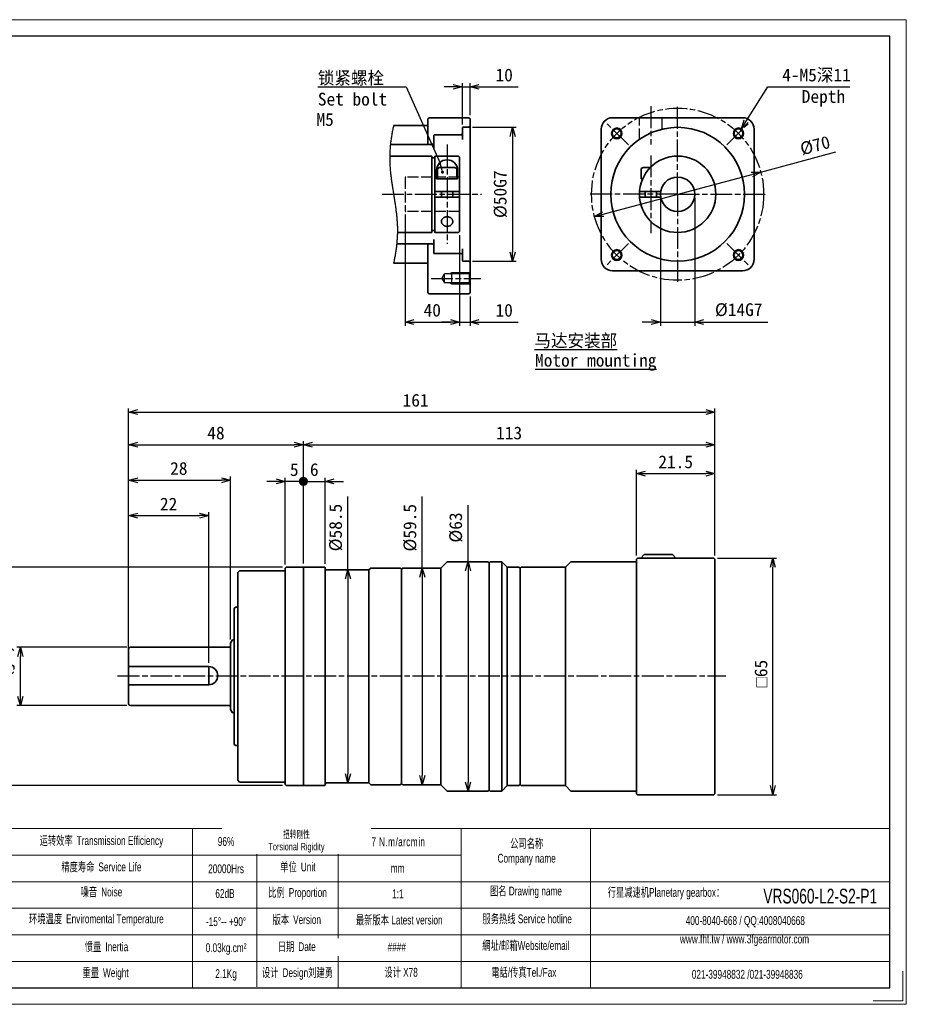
# Model space of a CAD drawing. Header units: millimetres. Extents: x 108 to 491, y 74 to 344.
# Tile 2 of 2: x 247 to 491, y 74 to 344. Entities that reach past the tile are written whole.
import ezdxf
from ezdxf.enums import TextEntityAlignment as Align

# ---------------------------------------------------------------- set-up
doc = ezdxf.new("R2010")
doc.units = ezdxf.units.MM
doc.linetypes.add('AM_ISO02W050x2', pattern=[3.75, 3, -0.75])
doc.linetypes.add('AM_ISO08W050x2', pattern=[9, 6, -0.75, 1.5, -0.75])
for name, color, linetype, lineweight in [('AM_0', 7, 'Continuous', 50), ('AM_1', 131, 'Continuous', 35), ('AM_5', 3, 'Continuous', 25), ('AM_7', 4, 'AM_ISO08W050x2', 25), ('SLD-0', 7, 'Continuous', 18), ('SYMBOL_VR', 7, 'Continuous', 25), ('图框_外框线', 7, 'Continuous', 18)]:
    doc.layers.add(name, color=color, linetype=linetype, lineweight=lineweight)
doc.styles.add('标准', font='arial.ttf', dxfattribs={"width": 0.667})
doc.dimstyles.new('AM_JIS$0', dxfattribs={"dimtxt": 3.5, "dimasz": 2.5, "dimexe": 1, "dimexo": 1, "dimgap": 1.5, "dimtad": 3, "dimdec": 3, "dimdsep": 46, "dimtxsty": 'Standard', "dimblk": 'OPEN30', "dimcen": 0, "dimclrd": 256, "dimclre": 256, "dimclrt": 2, "dimadec": 3, "dimazin": 2, "dimtp": 0.1, "dimtm": 0.1, "dimtfac": 0.71, "dimtdec": 3, "dimtmove": 0, "dimatfit": 3, "dimldrblk": 'OPEN30', "dimfxl": 1, "dimlwd": -1, "dimlwe": -1, "dimarcsym": 1})

# ---------------------------------------------------------------- blocks, each defined once
blk = doc.blocks.new('_Open30')
at = {"color": 0, "linetype": 'ByBlock', "lineweight": -2}
for p, q in [((-1, 0.27), (0, 0)), ((0, 0), (-1, -0.27)), ((0, 0), (-1, 0))]:
    blk.add_line(p, q, dxfattribs=at)
blk = doc.blocks.new('A3-123_アダプタタイプ_ブッシュ無し')
at = {"layer": 'SYMBOL_VR'}
h = blk.add_hatch(color=3, dxfattribs=at)
edge = h.paths.add_edge_path(flags=0)
edge.add_arc((-114.71, -34.03), 0.446, 0, 360)
at = {"layer": 'SYMBOL_VR', "color": 3}
for p, q in [((-148.93, -10.63), (-124.67, -10.63)), ((-124.67, -10.63), (-115.37, -31.62)), ((-111.72, -10.63), (-114.22, -10.63)), ((-109.22, -20.96), (-109.22, -9.63)), ((-109.22, -10.63), (-107.12, -10.63)), ((-107.12, -18.44), (-107.12, -9.63)), ((-104.62, -10.63), (-93.87, -10.63)), ((-31.27, -20.04), (-25.31, -10.63)), ((-25.31, -10.63), (-2.81, -10.63)), ((-128.19, -21.51), (-128.25, -21.8)), ((-128.13, -21.22), (-128.19, -21.51)), ((-128.69, -24.15), (-128.73, -24.44)), ((-128.64, -23.85), (-128.69, -24.15)), ((-128.59, -23.56), (-128.64, -23.85)), ((-128.54, -23.27), (-128.59, -23.56)), ((-128.49, -22.97), (-128.54, -23.27)), ((-128.43, -22.68), (-128.49, -22.97)), ((-128.37, -22.39), (-128.43, -22.68)), ((-128.32, -22.1), (-128.37, -22.39)), ((-128.25, -21.8), (-128.32, -22.1)), ((-106.44, -21.75), (-94.44, -21.75)), ((-95.44, -24.25), (-95.44, -56.01)), ((-129.02, -26.81), (-129.05, -27.11)), ((-128.99, -26.52), (-129.02, -26.81)), ((-128.96, -26.22), (-128.99, -26.52)), ((-128.93, -25.92), (-128.96, -26.22)), ((-128.89, -25.63), (-128.93, -25.92)), ((-128.86, -25.33), (-128.89, -25.63)), ((-128.82, -25.03), (-128.86, -25.33)), ((-128.78, -24.74), (-128.82, -25.03)), ((-128.73, -24.44), (-128.78, -24.74)), ((-129.17, -29.19), (-129.18, -29.49)), ((-129.18, -29.49), (-129.18, -29.78)), ((-129.16, -28.89), (-129.17, -29.19)), ((-129.15, -28.6), (-129.16, -28.89)), ((-129.13, -28.3), (-129.15, -28.6)), ((-129.11, -28), (-129.13, -28.3)), ((-129.09, -27.7), (-129.11, -28)), ((-129.07, -27.41), (-129.09, -27.7)), ((-129.05, -27.11), (-129.07, -27.41)), ((-27.29, -34.03), (-6.66, -28.52)), ((-129.18, -29.78), (-129.18, -30.08)), ((-129.18, -30.08), (-129.18, -30.38)), ((-129.18, -30.38), (-129.18, -30.68)), ((-129.18, -30.68), (-129.17, -30.97)), ((-129.17, -30.97), (-129.17, -31.27)), ((-129.17, -31.27), (-129.15, -31.57)), ((-129.15, -31.57), (-129.14, -31.86)), ((-129.14, -31.86), (-129.13, -32.16)), ((-129.13, -32.16), (-129.11, -32.45)), ((-129.11, -32.45), (-129.09, -32.75)), ((-129.09, -32.75), (-129.07, -33.05)), ((-129.07, -33.05), (-129.04, -33.34)), ((-129.04, -33.34), (-129.02, -33.64)), ((-129.02, -33.64), (-128.99, -33.93)), ((-128.99, -33.93), (-128.96, -34.23)), ((-128.96, -34.23), (-128.93, -34.52)), ((-128.93, -34.52), (-128.9, -34.82)), ((-128.9, -34.82), (-128.86, -35.12)), ((-128.86, -35.12), (-128.83, -35.41)), ((-70.54, -45.58), (-29.71, -34.67)), ((-128.83, -35.41), (-128.79, -35.71)), ((-128.79, -35.71), (-128.75, -36)), ((-128.75, -36), (-128.71, -36.3)), ((-128.71, -36.3), (-128.67, -36.59)), ((-128.67, -36.59), (-128.63, -36.89)), ((-128.63, -36.89), (-128.59, -37.18)), ((-128.59, -37.18), (-128.54, -37.48)), ((-128.54, -37.48), (-128.5, -37.77)), ((-128.5, -37.77), (-128.45, -38.07)), ((-128.45, -38.07), (-128.41, -38.36)), ((-128.41, -38.36), (-128.36, -38.65)), ((-128.36, -38.65), (-128.32, -38.95)), ((-128.32, -38.95), (-128.27, -39.24)), ((-128.27, -39.24), (-128.22, -39.54)), ((-128.22, -39.54), (-128.18, -39.83)), ((-128.18, -39.83), (-128.13, -40.13)), ((-128.13, -40.13), (-128.08, -40.42)), ((-128.08, -40.42), (-128.04, -40.72)), ((-128.04, -40.72), (-127.99, -41.01)), ((-127.99, -41.01), (-127.94, -41.31)), ((-127.94, -41.31), (-127.9, -41.6)), ((-127.9, -41.6), (-127.85, -41.9)), ((-127.85, -41.9), (-127.8, -42.19)), ((-127.8, -42.19), (-127.76, -42.49)), ((-127.76, -42.49), (-127.72, -42.78)), ((-127.72, -42.78), (-127.67, -43.07)), ((-127.67, -43.07), (-127.63, -43.37)), ((-54.85, -41.13), (-54.85, -76.23)), ((-45.4, -41.13), (-45.4, -76.23)), ((-127.63, -43.37), (-127.59, -43.66)), ((-127.59, -43.66), (-127.55, -43.96)), ((-127.55, -43.96), (-127.51, -44.25)), ((-127.51, -44.25), (-127.47, -44.55)), ((-127.47, -44.55), (-127.43, -44.85)), ((-127.43, -44.85), (-127.4, -45.14)), ((-127.4, -45.14), (-127.36, -45.44)), ((-127.36, -45.44), (-127.33, -45.73)), ((-127.33, -45.73), (-127.3, -46.03)), ((-124.98, -45.64), (-124.98, -76.23)), ((-127.3, -46.03), (-127.27, -46.32)), ((-127.27, -46.32), (-127.24, -46.62)), ((-127.24, -46.62), (-127.22, -46.91)), ((-127.22, -46.91), (-127.19, -47.21)), ((-127.19, -47.21), (-127.17, -47.51)), ((-127.17, -47.51), (-127.15, -47.8)), ((-127.15, -47.8), (-127.13, -48.1)), ((-127.13, -48.1), (-127.12, -48.39)), ((-127.12, -48.39), (-127.1, -48.69)), ((-127.1, -51.36), (-127.11, -51.66)), ((-127.1, -48.69), (-127.09, -48.99)), ((-127.09, -51.07), (-127.1, -51.36)), ((-127.09, -48.99), (-127.08, -49.28)), ((-127.08, -50.77), (-127.09, -51.07)), ((-127.08, -49.28), (-127.08, -49.58)), ((-127.08, -49.58), (-127.08, -49.88)), ((-127.08, -49.88), (-127.08, -50.17)), ((-127.08, -50.17), (-127.08, -50.47)), ((-127.08, -50.47), (-127.08, -50.77)), ((-110.01, -51.32), (-110.01, -76.23)), ((-110.01, -51.32), (-110.01, -76.23)), ((-127.3, -54.04), (-127.33, -54.33)), ((-127.26, -53.74), (-127.3, -54.04)), ((-127.24, -53.44), (-127.26, -53.74)), ((-127.21, -53.15), (-127.24, -53.44)), ((-127.19, -52.85), (-127.21, -53.15)), ((-127.16, -52.55), (-127.19, -52.85)), ((-127.14, -52.26), (-127.16, -52.55)), ((-127.13, -51.96), (-127.14, -52.26)), ((-127.11, -51.66), (-127.13, -51.96)), ((-127.67, -56.7), (-127.72, -56.99)), ((-127.62, -56.4), (-127.67, -56.7)), ((-127.57, -56.11), (-127.62, -56.4)), ((-127.53, -55.81), (-127.57, -56.11)), ((-127.48, -55.52), (-127.53, -55.81)), ((-127.44, -55.22), (-127.48, -55.52)), ((-127.4, -54.93), (-127.44, -55.22)), ((-127.36, -54.63), (-127.4, -54.93)), ((-127.33, -54.33), (-127.36, -54.63)), ((-128.07, -58.74), (-128.13, -59.03)), ((-128, -58.45), (-128.07, -58.74)), ((-127.94, -58.16), (-128, -58.45)), ((-127.88, -57.87), (-127.94, -58.16)), ((-127.83, -57.58), (-127.88, -57.87)), ((-127.77, -57.28), (-127.83, -57.58)), ((-127.72, -56.99), (-127.77, -57.28)), ((-106.44, -58.51), (-94.44, -58.51)), ((-114.83, -63.23), (-114.12, -62)), ((-107.32, -62), (-114.12, -62)), ((-114.12, -64.46), (-114.12, -62)), ((-112.12, -64.73), (-112.12, -61.73)), ((-114.83, -63.23), (-114.12, -64.46)), ((-107.32, -64.46), (-114.12, -64.46)), ((-107.12, -68.16), (-107.12, -76.23)), ((-122.48, -75.23), (-112.51, -75.23)), ((-112.51, -75.23), (-115.01, -75.23)), ((-110.01, -75.23), (-107.12, -75.23)), ((-104.62, -75.23), (-93.87, -75.23)), ((-57.35, -75.23), (-59.85, -75.23)), ((-54.85, -75.23), (-45.4, -75.23)), ((-42.9, -75.23), (-25.32, -75.23))]:
    blk.add_line(p, q, dxfattribs=at)
at = {"layer": 'SYMBOL_VR', "color": 4, "linetype": 'AM_ISO08W050x2'}
for p, q in [((-57.48, -15.97), (-57.48, -26.43)), ((-50.12, -40.13), (-50.12, -15.97)), ((-63.65, -26.6), (-70.02, -20.24)), ((-36.6, -26.6), (-30.23, -20.24)), ((-113.43, -26.47), (-113.43, -53.78)), ((-57.48, -29.48), (-57.48, -50.78)), ((-131.28, -40.13), (-103.97, -40.13)), ((-107.12, -40.13), (-107.12, -40.13)), ((-50.12, -40.13), (-74.28, -40.13)), ((-50.12, -40.13), (-25.97, -40.13)), ((-50.12, -40.13), (-50.12, -64.28)), ((-63.65, -53.66), (-70.02, -60.02)), ((-36.6, -53.66), (-30.23, -60.02)), ((-117.83, -63.23), (-104.12, -63.23))]:
    blk.add_line(p, q, dxfattribs=at)
at = {"layer": 'SYMBOL_VR', "color": 4, "lineweight": 35}
for p, q in [((-118.68, -21.22), (-128.13, -21.22)), ((-118.36, -19.12), (-118.68, -19.44)), ((-118.68, -19.44), (-118.68, -26.47)), ((-107.44, -19.12), (-118.36, -19.12)), ((-107.44, -19.12), (-107.12, -19.44)), ((-107.12, -21.43), (-107.44, -21.75)), ((-107.12, -19.44), (-107.12, -67.16)), ((-67.98, -19.12), (-32.27, -19.12)), ((-117.1, -24.06), (-117.1, -27.73)), ((-109.54, -23.85), (-116.89, -23.85)), ((-109.22, -23.53), (-109.54, -23.85)), ((-109.22, -21.96), (-109.22, -25.11)), ((-107.44, -21.75), (-109.01, -21.75)), ((-71.13, -22.27), (-71.13, -57.98)), ((-29.12, -22.27), (-29.12, -57.98)), ((-117.42, -26.47), (-128.99, -26.47)), ((-117.42, -26.47), (-117.1, -26.16)), ((-117.63, -29.63), (-129.18, -29.63)), ((-117.63, -29.63), (-117.63, -50.63)), ((-110.33, -29.63), (-116.84, -29.63)), ((-116.84, -29.63), (-116.84, -50.63)), ((-110.33, -29.63), (-110.01, -29.94)), ((-116.84, -30.15), (-117.63, -30.15)), ((-110.01, -29.94), (-110.01, -50.32)), ((-116.31, -33.56), (-116.31, -35.93)), ((-116.05, -33.09), (-115.51, -32.78)), ((-116.05, -33.09), (-116.05, -35.93)), ((-111.35, -32.78), (-115.51, -32.78)), ((-110.8, -33.09), (-111.35, -32.78)), ((-110.8, -33.09), (-110.8, -35.93)), ((-110.54, -33.56), (-110.54, -35.93)), ((-60.1, -33.09), (-59.56, -32.78)), ((-60.1, -33.09), (-60.1, -35.93)), ((-59.56, -32.78), (-57.62, -32.78)), ((-110.54, -35.93), (-116.31, -35.93)), ((-60.1, -35.93), (-59.75, -35.93)), ((-110.01, -39.34), (-116.84, -39.34)), ((-115, -39.34), (-115, -40.92)), ((-111.85, -39.34), (-111.85, -40.92)), ((-60.6, -39.34), (-54.78, -39.34)), ((-59.05, -39.34), (-59.05, -40.92)), ((-55.9, -39.34), (-55.9, -40.92)), ((-110.01, -40.92), (-116.84, -40.92)), ((-60.6, -40.92), (-54.78, -40.92)), ((-114.99, -47.51), (-115, -47.63)), ((-115, -47.63), (-114.99, -47.74)), ((-114.98, -47.4), (-114.99, -47.51)), ((-114.99, -47.74), (-114.98, -47.86)), ((-114.95, -47.29), (-114.98, -47.4)), ((-114.98, -47.86), (-114.95, -47.97)), ((-114.91, -47.18), (-114.95, -47.29)), ((-114.95, -47.97), (-114.91, -48.08)), ((-114.85, -47.07), (-114.91, -47.18)), ((-114.91, -48.08), (-114.85, -48.18)), ((-114.79, -46.97), (-114.85, -47.07)), ((-114.85, -48.18), (-114.79, -48.28)), ((-114.72, -46.88), (-114.79, -46.97)), ((-114.79, -48.28), (-114.72, -48.38)), ((-114.63, -46.78), (-114.72, -46.88)), ((-114.72, -48.38), (-114.63, -48.47)), ((-114.54, -46.7), (-114.63, -46.78)), ((-114.63, -48.47), (-114.54, -48.56)), ((-114.44, -46.62), (-114.54, -46.7)), ((-114.54, -48.56), (-114.44, -48.63)), ((-114.33, -46.55), (-114.44, -46.62)), ((-114.44, -48.63), (-114.33, -48.7)), ((-114.21, -46.49), (-114.33, -46.55)), ((-114.09, -46.44), (-114.21, -46.49)), ((-113.96, -46.39), (-114.09, -46.44)), ((-113.83, -46.36), (-113.96, -46.39)), ((-113.7, -46.34), (-113.83, -46.36)), ((-113.56, -46.32), (-113.7, -46.34)), ((-113.43, -46.32), (-113.56, -46.32)), ((-113.29, -46.32), (-113.43, -46.32)), ((-113.15, -46.34), (-113.29, -46.32)), ((-113.02, -46.36), (-113.15, -46.34)), ((-112.89, -46.39), (-113.02, -46.36)), ((-112.76, -46.44), (-112.89, -46.39)), ((-112.64, -46.49), (-112.76, -46.44)), ((-112.52, -46.55), (-112.64, -46.49)), ((-112.41, -46.62), (-112.52, -46.55)), ((-112.52, -48.7), (-112.41, -48.63)), ((-112.31, -46.7), (-112.41, -46.62)), ((-112.41, -48.63), (-112.31, -48.56)), ((-112.22, -46.78), (-112.31, -46.7)), ((-112.31, -48.56), (-112.22, -48.47)), ((-112.13, -46.88), (-112.22, -46.78)), ((-112.22, -48.47), (-112.13, -48.38)), ((-112.06, -46.97), (-112.13, -46.88)), ((-112.13, -48.38), (-112.06, -48.28)), ((-112, -47.07), (-112.06, -46.97)), ((-112.06, -48.28), (-112, -48.18)), ((-111.95, -47.18), (-112, -47.07)), ((-112, -48.18), (-111.95, -48.08)), ((-111.9, -47.29), (-111.95, -47.18)), ((-111.95, -48.08), (-111.9, -47.97)), ((-111.87, -47.4), (-111.9, -47.29)), ((-111.9, -47.97), (-111.87, -47.86)), ((-111.86, -47.51), (-111.87, -47.4)), ((-111.87, -47.86), (-111.86, -47.74)), ((-111.85, -47.63), (-111.86, -47.51)), ((-111.86, -47.74), (-111.85, -47.63)), ((-111.85, -47.63), (-111.85, -47.63)), ((-117.63, -50.63), (-127.08, -50.63)), ((-116.84, -50.11), (-117.63, -50.11)), ((-110.33, -50.63), (-116.84, -50.63)), ((-114.33, -48.7), (-114.21, -48.77)), ((-114.21, -48.77), (-114.09, -48.82)), ((-114.09, -48.82), (-113.96, -48.86)), ((-113.96, -48.86), (-113.83, -48.9)), ((-113.83, -48.9), (-113.7, -48.92)), ((-113.7, -48.92), (-113.56, -48.94)), ((-113.56, -48.94), (-113.43, -48.94)), ((-113.43, -48.94), (-113.29, -48.94)), ((-113.29, -48.94), (-113.15, -48.92)), ((-113.15, -48.92), (-113.02, -48.9)), ((-113.02, -48.9), (-112.89, -48.86)), ((-112.89, -48.86), (-112.76, -48.82)), ((-112.76, -48.82), (-112.64, -48.77)), ((-112.64, -48.77), (-112.52, -48.7)), ((-110.33, -50.63), (-110.01, -50.32)), ((-117.42, -53.78), (-127.27, -53.78)), ((-118.68, -67.16), (-118.68, -53.78)), ((-117.42, -53.78), (-117.1, -54.1)), ((-117.1, -56.2), (-117.1, -52.52)), ((-109.54, -56.41), (-116.89, -56.41)), ((-109.22, -56.72), (-109.54, -56.41)), ((-109.22, -58.3), (-109.22, -55.15)), ((-118.68, -59.03), (-128.13, -59.03)), ((-107.44, -58.51), (-109.01, -58.51)), ((-107.12, -58.82), (-107.44, -58.51)), ((-112.12, -61.73), (-112.62, -62)), ((-107.17, -61.73), (-112.12, -61.73)), ((-107.32, -62), (-107.12, -61.66)), ((-107.32, -62), (-107.32, -64.46)), ((-67.98, -61.13), (-32.27, -61.13)), ((-112.12, -64.73), (-112.62, -64.46)), ((-107.17, -64.73), (-112.12, -64.73)), ((-107.32, -64.46), (-107.12, -64.81)), ((-118.68, -67.16), (-118.36, -67.48)), ((-107.44, -67.48), (-118.36, -67.48)), ((-107.44, -67.48), (-107.12, -67.16))]:
    blk.add_line(p, q, dxfattribs=at)
at = {"layer": 'SYMBOL_VR', "color": 6, "linetype": 'AM_ISO02W050x2'}
for p, q in [((-60.63, -25.04), (-60.63, -19.12)), ((-54.32, -22.23), (-54.32, -19.12)), ((-124.98, -35.61), (-124.98, -44.64)), ((-110.01, -35.4), (-124.77, -35.4)), ((-110.01, -44.85), (-124.77, -44.85))]:
    blk.add_line(p, q, dxfattribs=at)
at = {"layer": 'SYMBOL_VR', "color": 3, "linetype": 'Continuous'}
blk.add_line((-114.82, -33.6), (-115.37, -31.62), dxfattribs=at)
at = {"layer": 'SYMBOL_VR', "color": 4, "linetype": 'AM_ISO08W050x2'}
blk.add_circle((-50.12, -40.13), 23.63, dxfattribs=at)
at = {"layer": 'SYMBOL_VR', "color": 4, "lineweight": 35}
for centre, radius in [((-50.12, -40.13), 18.38), ((-66.83, -23.42), 1.23), ((-33.41, -23.42), 1.23), ((-50.12, -40.13), 10.5), ((-50.12, -40.13), 4.73), ((-66.83, -56.84), 1.23), ((-33.41, -56.84), 1.23)]:
    blk.add_circle(centre, radius, dxfattribs=at)
for centre, radius, start, end in [((-67.98, -22.27), 3.15, 90, 180), ((-32.27, -22.27), 3.15, 0, 90), ((-116.89, -24.06), 0.21, 90, 180), ((-109.01, -21.96), 0.21, 90, 180), ((-113.43, -33.56), 2.89, 0, 180), ((-116.89, -56.2), 0.21, 180, 270), ((-109.01, -58.3), 0.21, 180, 270), ((-67.98, -57.98), 3.15, 180, 270), ((-32.27, -57.98), 3.15, 270, 0)]:
    blk.add_arc(centre, radius, start, end, dxfattribs=at)
at = {"layer": 'SYMBOL_VR', "color": 3}
for centre in [(-66.83, -23.42), (-33.41, -23.42), (-66.83, -56.84), (-33.41, -56.84)]:
    blk.add_arc(centre, 1.5, 45, 44.99, dxfattribs=at)
at = {"layer": 'SYMBOL_VR', "color": 6, "linetype": 'AM_ISO02W050x2'}
for centre, start, end in [((-124.77, -35.61), 90, 180), ((-124.77, -44.64), 180, 270)]:
    blk.add_arc(centre, 0.21, start, end, dxfattribs=at)
at = {"layer": 'SYMBOL_VR', "color": 3, "xscale": 2.5, "yscale": 2.5, "zscale": 2.5}
for p in [(-109.22, -10.63), (-110.01, -75.23), (-110.01, -75.23), (-54.85, -75.23)]:
    blk.add_blockref('_Open30', p, dxfattribs=at)
for p, rotation in [((-107.12, -10.63), 180), ((-32.61, -22.15), 237.6322081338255), ((-95.44, -21.75), 90), ((-27.29, -34.03), 14.95479848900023), ((-72.95, -46.23), 194.9547984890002), ((-95.44, -58.51), 270), ((-124.98, -75.23), 180), ((-107.12, -75.23), 180), ((-45.4, -75.23), 180)]:
    blk.add_blockref('_Open30', p, dxfattribs=dict(at, rotation=rotation))
at = {"layer": 'SYMBOL_VR', "color": 2, "insert": (-148.93, -6.43), "char_height": 3.5, "attachment_point": 1}
blk.add_mtext('锁紧螺栓\\PSet bolt', dxfattribs=at)
at = {"layer": 'SYMBOL_VR', "color": 2, "char_height": 3.5, "attachment_point": 1}
for s, width, insert in [('Depth', 27.8992, (-16.03, -11.53)), ('{\\L马达安装部}', 29.3546, (-89.47, -78.57)), ('{\\LMotor mounting}', 35.4402, (-89.27, -83.96))]:
    blk.add_mtext_dynamic_manual_height_columns(s, width=width, gutter_width=17.5, heights=[0], dxfattribs=dict(at, insert=insert))
at = {"layer": 'SYMBOL_VR', "lineweight": 25}
for tag, p in [('2', (-95.37, -7.38)), ('4', (-2.57, -7.38)), ('7', (-95.37, -71.98)), ('5', (-26.82, -71.81))]:
    blk.add_attdef(tag, text='', height=3.5, dxfattribs=at).set_placement(p, align=Align.MIDDLE_RIGHT)
blk.add_attdef('8', text='', height=3.5, dxfattribs=at).set_placement((-149.31, -19.6), align=Align.MIDDLE_LEFT)
blk.add_attdef('3', text='', height=3.5, rotation=14.9548, dxfattribs=at).set_placement((-8.37, -25.62), align=Align.MIDDLE_RIGHT)
blk.add_attdef('1', text='', height=3.5, rotation=90, dxfattribs=at).set_placement((-98.86, -40.13), align=Align.MIDDLE)
blk.add_attdef('6', text='', height=3.5, dxfattribs=at).set_placement((-117.5, -71.98), align=Align.MIDDLE)
blk = doc.blocks.new('*D106')
at = {"layer": 'AM_5', "linetype": 'ByBlock'}
for p, q in [((438.69, 196.16), (454.93, 196.16)), ((453.93, 133.66), (453.93, 193.66)), ((438.69, 131.16), (454.93, 131.16))]:
    blk.add_line(p, q, dxfattribs=at)
at = {"layer": 'Defpoints', "color": 0}
for p in [(437.69, 196.16), (453.93, 196.16), (437.69, 131.16)]:
    blk.add_point(p, dxfattribs=at)
at = {"layer": 'AM_5', "xscale": 2.5, "yscale": 2.5, "zscale": 2.5}
for p, rotation in [((453.93, 196.16), 90), ((453.93, 131.16), 270)]:
    blk.add_blockref('_Open30', p, dxfattribs=dict(at, rotation=rotation))
at = {"layer": 'AM_5', "color": 2, "insert": (450.68, 164.42), "char_height": 3.5, "attachment_point": 5, "rotation": 90}
blk.add_mtext('{\\Famgdt|c134;o}65', dxfattribs=at)
blk = doc.blocks.new('*D107')
at = {"layer": 'AM_5', "linetype": 'ByBlock'}
for p, q in [((276.49, 171.66), (246.29, 171.66)), ((247.29, 158.16), (247.29, 169.16)), ((276.49, 155.66), (246.29, 155.66))]:
    blk.add_line(p, q, dxfattribs=at)
at = {"layer": 'Defpoints', "color": 0}
for p in [(247.29, 171.66), (277.49, 171.66), (277.49, 155.66)]:
    blk.add_point(p, dxfattribs=at)
at = {"layer": 'AM_5', "xscale": 2.5, "yscale": 2.5, "zscale": 2.5}
for p, rotation in [((247.29, 171.66), 90), ((247.29, 155.66), 270)]:
    blk.add_blockref('_Open30', p, dxfattribs=dict(at, rotation=rotation))
at = {"layer": 'AM_5', "color": 2, "insert": (243.45, 163.66), "char_height": 3.5, "attachment_point": 5, "rotation": 90}
blk.add_mtext('%%C16(j6)', dxfattribs=at)
blk = doc.blocks.new('*D108')
at = {"layer": 'AM_5', "linetype": 'ByBlock'}
for p, q in [((319.29, 193.66), (237.38, 193.66)), ((238.38, 191.16), (238.38, 136.16)), ((319.29, 133.66), (237.38, 133.66))]:
    blk.add_line(p, q, dxfattribs=at)
at = {"layer": 'Defpoints', "color": 0}
for p in [(320.29, 193.66), (238.38, 133.66), (320.29, 133.66)]:
    blk.add_point(p, dxfattribs=at)
at = {"layer": 'AM_5', "xscale": 2.5, "yscale": 2.5, "zscale": 2.5}
for p, rotation in [((238.38, 193.66), 90), ((238.38, 133.66), 270)]:
    blk.add_blockref('_Open30', p, dxfattribs=dict(at, rotation=rotation))
at = {"layer": 'AM_5', "color": 2, "insert": (234.53, 163.63), "char_height": 3.5, "attachment_point": 5, "rotation": 90}
blk.add_mtext('%%C60(g6)', dxfattribs=at)
blk = doc.blocks.new('*D109')
at = {"layer": 'AM_5', "linetype": 'ByBlock'}
for p, q in [((337.24, 192.91), (337.24, 213.08)), ((338.19, 192.91), (338.24, 192.91)), ((337.24, 190.41), (337.24, 136.91)), ((338.19, 134.41), (338.24, 134.41))]:
    blk.add_line(p, q, dxfattribs=at)
at = {"layer": 'Defpoints', "color": 0}
for p in [(337.19, 192.91), (337.19, 134.41), (337.24, 134.41)]:
    blk.add_point(p, dxfattribs=at)
at = {"layer": 'AM_5', "xscale": 2.5, "yscale": 2.5, "zscale": 2.5}
for p, rotation in [((337.24, 192.91), 90), ((337.24, 134.41), 270)]:
    blk.add_blockref('_Open30', p, dxfattribs=dict(at, rotation=rotation))
at = {"layer": 'AM_5', "color": 2, "insert": (333.9, 204.52), "char_height": 3.5, "attachment_point": 5, "rotation": 90}
blk.add_mtext('%%C58.5', dxfattribs=at)
blk = doc.blocks.new('*D110')
at = {"layer": 'AM_5', "linetype": 'ByBlock'}
for p, q in [((357.65, 193.41), (357.65, 213.04)), ((358.51, 193.41), (358.65, 193.41)), ((357.65, 190.91), (357.65, 136.41)), ((358.51, 133.91), (358.65, 133.91))]:
    blk.add_line(p, q, dxfattribs=at)
at = {"layer": 'Defpoints', "color": 0}
for p in [(357.51, 193.41), (357.51, 133.91), (357.65, 133.91)]:
    blk.add_point(p, dxfattribs=at)
at = {"layer": 'AM_5', "xscale": 2.5, "yscale": 2.5, "zscale": 2.5}
for p, rotation in [((357.65, 193.41), 90), ((357.65, 133.91), 270)]:
    blk.add_blockref('_Open30', p, dxfattribs=dict(at, rotation=rotation))
at = {"layer": 'AM_5', "color": 2, "insert": (354.31, 204.47), "char_height": 3.5, "attachment_point": 5, "rotation": 90}
blk.add_mtext('%%C59.5', dxfattribs=at)
blk = doc.blocks.new('*D111')
at = {"layer": 'AM_5', "linetype": 'ByBlock'}
for p, q in [((370.23, 195.16), (370.23, 210.63)), ((371.09, 195.16), (371.23, 195.16)), ((370.23, 192.66), (370.23, 134.66)), ((371.09, 132.16), (371.23, 132.16))]:
    blk.add_line(p, q, dxfattribs=at)
at = {"layer": 'Defpoints', "color": 0}
for p in [(370.09, 195.16), (370.09, 132.16), (370.23, 132.16)]:
    blk.add_point(p, dxfattribs=at)
at = {"layer": 'AM_5', "xscale": 2.5, "yscale": 2.5, "zscale": 2.5}
for p, rotation in [((370.23, 195.16), 90), ((370.23, 132.16), 270)]:
    blk.add_blockref('_Open30', p, dxfattribs=dict(at, rotation=rotation))
at = {"layer": 'AM_5', "color": 2, "insert": (366.89, 204.54), "char_height": 3.5, "attachment_point": 5, "rotation": 90}
blk.add_mtext('%%C63', dxfattribs=at)
blk = doc.blocks.new('*D112')
at = {"layer": 'AM_5', "linetype": 'ByBlock'}
for p, q in [((276.99, 172.13), (276.99, 237.24)), ((279.49, 236.24), (435.49, 236.24)), ((437.99, 196.86), (437.99, 237.24))]:
    blk.add_line(p, q, dxfattribs=at)
at = {"layer": 'Defpoints', "color": 0}
for p in [(437.99, 236.24), (437.99, 195.86), (276.99, 171.13)]:
    blk.add_point(p, dxfattribs=at)
at = {"layer": 'AM_5', "xscale": 2.5, "yscale": 2.5, "zscale": 2.5, "rotation": 180}
blk.add_blockref('_Open30', (276.99, 236.24), dxfattribs=at)
at = {"layer": 'AM_5', "xscale": 2.5, "yscale": 2.5, "zscale": 2.5}
blk.add_blockref('_Open30', (437.99, 236.24), dxfattribs=at)
at = {"layer": 'AM_5', "color": 2, "insert": (355.82, 239.45), "char_height": 3.5, "attachment_point": 5}
blk.add_mtext('161', dxfattribs=at)
blk = doc.blocks.new('*D113')
at = {"layer": 'AM_5', "linetype": 'ByBlock'}
for p, q in [((276.99, 167.34), (276.99, 208.79)), ((298.99, 167.34), (298.99, 208.79)), ((279.49, 207.79), (296.49, 207.79))]:
    blk.add_line(p, q, dxfattribs=at)
at = {"layer": 'Defpoints', "color": 0}
for p in [(298.99, 207.79), (276.99, 166.34), (298.99, 166.34)]:
    blk.add_point(p, dxfattribs=at)
at = {"layer": 'AM_5', "xscale": 2.5, "yscale": 2.5, "zscale": 2.5, "rotation": 180}
blk.add_blockref('_Open30', (276.99, 207.79), dxfattribs=at)
at = {"layer": 'AM_5', "xscale": 2.5, "yscale": 2.5, "zscale": 2.5}
blk.add_blockref('_Open30', (298.99, 207.79), dxfattribs=at)
at = {"layer": 'AM_5', "color": 2, "insert": (287.99, 210.98), "char_height": 3.5, "attachment_point": 5}
blk.add_mtext('22', dxfattribs=at)
blk = doc.blocks.new('*D114')
at = {"layer": 'AM_5', "linetype": 'ByBlock'}
for p, q in [((276.99, 172.13), (276.99, 218.51)), ((279.49, 217.51), (302.49, 217.51)), ((304.99, 173.79), (304.99, 218.51))]:
    blk.add_line(p, q, dxfattribs=at)
at = {"layer": 'Defpoints', "color": 0}
for p in [(304.99, 217.51), (276.99, 171.13), (304.99, 172.79)]:
    blk.add_point(p, dxfattribs=at)
at = {"layer": 'AM_5', "xscale": 2.5, "yscale": 2.5, "zscale": 2.5, "rotation": 180}
blk.add_blockref('_Open30', (276.99, 217.51), dxfattribs=at)
at = {"layer": 'AM_5', "xscale": 2.5, "yscale": 2.5, "zscale": 2.5}
blk.add_blockref('_Open30', (304.99, 217.51), dxfattribs=at)
at = {"layer": 'AM_5', "color": 2, "insert": (290.79, 220.73), "char_height": 3.5, "attachment_point": 5}
blk.add_mtext('28', dxfattribs=at)
blk = doc.blocks.new('*D115')
at = {"layer": 'AM_5', "linetype": 'ByBlock'}
for p, q in [((276.99, 172.13), (276.99, 228.26)), ((279.49, 227.26), (322.49, 227.26)), ((324.99, 194.66), (324.99, 228.26))]:
    blk.add_line(p, q, dxfattribs=at)
at = {"layer": 'Defpoints', "color": 0}
for p in [(324.99, 227.26), (324.99, 193.66), (276.99, 171.13)]:
    blk.add_point(p, dxfattribs=at)
at = {"layer": 'AM_5', "xscale": 2.5, "yscale": 2.5, "zscale": 2.5, "rotation": 180}
blk.add_blockref('_Open30', (276.99, 227.26), dxfattribs=at)
at = {"layer": 'AM_5', "xscale": 2.5, "yscale": 2.5, "zscale": 2.5}
blk.add_blockref('_Open30', (324.99, 227.26), dxfattribs=at)
at = {"layer": 'AM_5', "color": 2, "insert": (300.99, 230.47), "char_height": 3.5, "attachment_point": 5}
blk.add_mtext('48', dxfattribs=at)
blk = doc.blocks.new('*D116')
at = {"layer": 'AM_5', "linetype": 'ByBlock'}
for p, q in [((324.99, 194.66), (324.99, 228.26)), ((327.49, 227.26), (435.49, 227.26)), ((437.99, 196.86), (437.99, 228.26))]:
    blk.add_line(p, q, dxfattribs=at)
at = {"layer": 'Defpoints', "color": 0}
for p in [(437.99, 227.26), (437.99, 195.86), (324.99, 193.66)]:
    blk.add_point(p, dxfattribs=at)
at = {"layer": 'AM_5', "xscale": 2.5, "yscale": 2.5, "zscale": 2.5, "rotation": 180}
blk.add_blockref('_Open30', (324.99, 227.26), dxfattribs=at)
at = {"layer": 'AM_5', "xscale": 2.5, "yscale": 2.5, "zscale": 2.5}
blk.add_blockref('_Open30', (437.99, 227.26), dxfattribs=at)
at = {"layer": 'AM_5', "color": 2, "insert": (381.49, 230.47), "char_height": 3.5, "attachment_point": 5}
blk.add_mtext('113', dxfattribs=at)
blk = doc.blocks.new('_Dot')
at = {"color": 0, "linetype": 'ByBlock', "lineweight": -2}
blk.add_line((-0.5, 0), (-1, 0), dxfattribs=at)
at = {"color": 0, "linetype": 'ByBlock', "const_width": 0.5}
blk.add_lwpolyline([(-0.25, 0, 1), (0.25, 0, 1)], format="xyb", close=True, dxfattribs=at)
blk = doc.blocks.new('*D117')
at = {"layer": 'AM_5', "linetype": 'ByBlock'}
for p, q in [((322.49, 217.21), (319.99, 217.21)), ((324.99, 194.66), (324.99, 218.21)), ((324.99, 217.21), (330.99, 217.21)), ((330.99, 194.56), (330.99, 218.21)), ((333.49, 217.21), (335.99, 217.21))]:
    blk.add_line(p, q, dxfattribs=at)
at = {"layer": 'Defpoints', "color": 0}
for p in [(330.99, 217.21), (324.99, 193.66), (330.99, 193.56)]:
    blk.add_point(p, dxfattribs=at)
at = {"layer": 'AM_5', "xscale": 2.5, "yscale": 2.5, "zscale": 2.5}
blk.add_blockref('_Dot', (324.99, 217.21), dxfattribs=at)
at = {"layer": 'AM_5', "xscale": 2.5, "yscale": 2.5, "zscale": 2.5, "rotation": 180}
blk.add_blockref('_Open30', (330.99, 217.21), dxfattribs=at)
at = {"layer": 'AM_5', "color": 2, "insert": (327.99, 220.42), "char_height": 3.5, "attachment_point": 5}
blk.add_mtext('6', dxfattribs=at)
blk = doc.blocks.new('*D118')
at = {"layer": 'AM_5', "linetype": 'ByBlock'}
for p, q in [((317.49, 217.21), (314.99, 217.21)), ((319.99, 194.36), (319.99, 218.21)), ((324.99, 217.21), (319.99, 217.21)), ((324.99, 194.66), (324.99, 218.21)), ((327.49, 217.21), (329.99, 217.21))]:
    blk.add_line(p, q, dxfattribs=at)
at = {"layer": 'Defpoints', "color": 0}
for p in [(319.99, 217.21), (319.99, 193.36), (324.99, 193.66)]:
    blk.add_point(p, dxfattribs=at)
at = {"layer": 'AM_5', "xscale": 2.5, "yscale": 2.5, "zscale": 2.5}
blk.add_blockref('_Open30', (319.99, 217.21), dxfattribs=at)
at = {"layer": 'AM_5', "xscale": 2.5, "yscale": 2.5, "zscale": 2.5, "rotation": 180}
blk.add_blockref('_Dot', (324.99, 217.21), dxfattribs=at)
at = {"layer": 'AM_5', "color": 2, "insert": (322.49, 220.4), "char_height": 3.5, "attachment_point": 5}
blk.add_mtext('5', dxfattribs=at)
blk = doc.blocks.new('*D119')
at = {"layer": 'AM_5', "linetype": 'ByBlock'}
for p, q in [((416.49, 196.86), (416.49, 220.34)), ((418.99, 219.34), (435.49, 219.34)), ((437.99, 196.86), (437.99, 220.34))]:
    blk.add_line(p, q, dxfattribs=at)
at = {"layer": 'Defpoints', "color": 0}
for p in [(437.99, 219.34), (416.49, 195.86), (437.99, 195.86)]:
    blk.add_point(p, dxfattribs=at)
at = {"layer": 'AM_5', "xscale": 2.5, "yscale": 2.5, "zscale": 2.5, "rotation": 180}
blk.add_blockref('_Open30', (416.49, 219.34), dxfattribs=at)
at = {"layer": 'AM_5', "xscale": 2.5, "yscale": 2.5, "zscale": 2.5}
blk.add_blockref('_Open30', (437.99, 219.34), dxfattribs=at)
at = {"layer": 'AM_5', "color": 2, "insert": (427.24, 222.54), "char_height": 3.5, "attachment_point": 5}
blk.add_mtext('21.5', dxfattribs=at)

msp = doc.modelspace()

# ---------------------------------------------------------------- linework, layer by layer
at = {"layer": 'AM_1'}
for p, q in [((362.7375, 193.4068), (364.4875, 195.1568)), ((375.6875, 195.1568), (364.4875, 195.1568)), ((375.9875, 194.8568), (375.6875, 195.1568)), ((375.9875, 194.8568), (376.2875, 195.1568)), ((375.9875, 132.4568), (375.9875, 194.8568)), ((379.4875, 195.1568), (376.2875, 195.1568)), ((379.4875, 132.1568), (379.4875, 195.1568)), ((380.9875, 193.6568), (379.4875, 195.1568)), ((396.9875, 193.6568), (398.4875, 195.1568)), ((416.1875, 195.1568), (398.4875, 195.1568)), ((416.4875, 194.8568), (416.1875, 195.1568)), ((416.4875, 195.8568), (416.7875, 196.1568)), ((416.4875, 190.9332), (416.4875, 195.8568)), ((437.6875, 196.1568), (416.7875, 196.1568)), ((418.6235, 197.1568), (417.6543, 196.1568)), ((418.6235, 197.1568), (426.3515, 197.1568)), ((426.3515, 197.1568), (427.3207, 196.1568)), ((437.9875, 195.8568), (437.6875, 196.1568)), ((437.9875, 195.8568), (437.9875, 190.9332)), ((306.9875, 192.1568), (307.4875, 192.6568)), ((306.9875, 135.1568), (306.9875, 192.1568)), ((319.5875, 192.6568), (307.4875, 192.6568)), ((319.9875, 193.3568), (320.2875, 193.6568)), ((319.9875, 133.9568), (319.9875, 193.3568)), ((325.0875, 193.6568), (320.2875, 193.6568)), ((324.9875, 193.6568), (324.9875, 133.6568)), ((330.8875, 193.6568), (325.0875, 193.6568)), ((330.9875, 193.5568), (330.8875, 193.6568)), ((330.9875, 193.5568), (330.9875, 190.0765)), ((342.9875, 192.9068), (331.3875, 192.9068)), ((342.9875, 192.9068), (343.4875, 193.4068)), ((342.9875, 134.4068), (342.9875, 192.9068)), ((351.6875, 193.4068), (343.4875, 193.4068)), ((351.9875, 193.1068), (351.6875, 193.4068)), ((351.9875, 193.1068), (352.2875, 193.4068)), ((351.9875, 193.1068), (351.9875, 134.2068)), ((362.7375, 193.4068), (352.2875, 193.4068)), ((362.7375, 133.9068), (362.7375, 193.4068)), ((380.9875, 133.6568), (380.9875, 193.6568)), ((384.1875, 193.6568), (380.9875, 193.6568)), ((384.4875, 193.3568), (384.1875, 193.6568)), ((384.4875, 193.3568), (384.7875, 193.6568)), ((384.4875, 193.3568), (384.4875, 133.9568)), ((396.9875, 193.6568), (384.7875, 193.6568)), ((396.9875, 133.6568), (396.9875, 193.6568)), ((330.9875, 137.2371), (330.9875, 190.0765)), ((416.4875, 190.9332), (416.4875, 136.3805)), ((437.9875, 136.3805), (437.9875, 190.9332)), ((305.9875, 182.3681), (306.4875, 182.6568)), ((305.9875, 144.9455), (305.9875, 182.3681)), ((306.9875, 182.6568), (306.4875, 182.6568)), ((304.9875, 172.7908), (305.4875, 173.6568)), ((305.9875, 173.6568), (305.4875, 173.6568)), ((276.9875, 156.5575), (276.9875, 171.1285)), ((277.4875, 171.6568), (301.9875, 171.6568)), ((304.5875, 171.6568), (301.9875, 171.6568)), ((304.9875, 154.5228), (304.9875, 172.7908)), ((276.9875, 166.343), (298.9875, 166.343)), ((298.9875, 166.343), (298.9875, 161.343)), ((298.9875, 161.343), (276.9875, 161.343)), ((276.9875, 156.5575), (276.9875, 156.1568)), ((304.5875, 155.6568), (277.4875, 155.6568)), ((304.9875, 154.5228), (305.4875, 153.6568)), ((305.9875, 153.6568), (305.4875, 153.6568)), ((305.9875, 144.9455), (306.4875, 144.6568)), ((306.9875, 144.6568), (306.4875, 144.6568)), ((330.9875, 137.2371), (330.9875, 133.7568)), ((416.4875, 131.4568), (416.4875, 136.3805)), ((437.9875, 136.3805), (437.9875, 131.4568)), ((306.9875, 135.1568), (307.4875, 134.6568)), ((319.5875, 134.6568), (307.4875, 134.6568)), ((319.9875, 133.9568), (320.2875, 133.6568)), ((325.0875, 133.6568), (320.2875, 133.6568)), ((330.8875, 133.6568), (325.0875, 133.6568)), ((330.9875, 133.7568), (330.8875, 133.6568)), ((342.9875, 134.4068), (331.3875, 134.4068)), ((342.9875, 134.4068), (343.4875, 133.9068)), ((351.6875, 133.9068), (343.4875, 133.9068)), ((351.9875, 134.2068), (351.6875, 133.9068)), ((351.9875, 134.2068), (352.2875, 133.9068)), ((362.7375, 133.9068), (352.2875, 133.9068)), ((362.7375, 133.9068), (364.4875, 132.1568)), ((380.9875, 133.6568), (379.4875, 132.1568)), ((384.1875, 133.6568), (380.9875, 133.6568)), ((384.4875, 133.9568), (384.1875, 133.6568)), ((384.4875, 133.9568), (384.7875, 133.6568)), ((396.9875, 133.6568), (384.7875, 133.6568)), ((396.9875, 133.6568), (398.4875, 132.1568)), ((375.6875, 132.1568), (364.4875, 132.1568)), ((375.9875, 132.4568), (375.6875, 132.1568)), ((375.9875, 132.4568), (376.2875, 132.1568)), ((379.4875, 132.1568), (376.2875, 132.1568)), ((416.1875, 132.1568), (398.4875, 132.1568)), ((416.4875, 132.4568), (416.1875, 132.1568)), ((416.4875, 131.4568), (416.7875, 131.1568)), ((437.6875, 131.1568), (416.7875, 131.1568)), ((437.9875, 131.4568), (437.6875, 131.1568))]:
    msp.add_line(p, q, dxfattribs=at)
for centre, radius, start, end in [((319.5875, 193.0568), 0.4, 270, 0), ((331.3875, 193.3068), 0.4, 180, 270), ((304.5875, 172.0568), 0.4, 270, 0), ((298.9875, 163.843), 2.5, 270, 90), ((277.4875, 156.1568), 0.5, 180, 270), ((304.5875, 155.2568), 0.4, 0, 90), ((319.5875, 134.2568), 0.4, 0, 90), ((331.3875, 134.0068), 0.4, 90, 180)]:
    msp.add_arc(centre, radius, start, end, dxfattribs=at)
for centre, major_axis, ratio, start_param, end_param in [((277.4934, 171.1235), (-0.047, 0.5317), 0.94742321, 0.43736972, 1.47779729), ((277.4878, 171.1323), (-0.0026, 0.5245), 0.95160198, 6.27842526, 6.80306688)]:
    msp.add_ellipse(centre, major_axis=major_axis, ratio=ratio, start_param=start_param, end_param=end_param, dxfattribs=at)
at = {"layer": 'AM_7'}
msp.add_line((273.9875, 163.843), (440.9875, 163.843), dxfattribs=at)
at = {"layer": 'SLD-0'}
msp.add_line((294.5096, 121.8673), (294.5096, 78.1755), dxfattribs=at)
at = {"layer": '图框_外框线'}
for p, q in [((142.0461, 121.8673), (486.0264, 121.8673)), ((312.1887, 121.8673), (312.1887, 78.4178)), ((334.5086, 121.8673), (334.5086, 78.1755)), ((368.3344, 121.8673), (368.3344, 78.1755)), ((403.8512, 121.8673), (403.8512, 78.1755)), ((175.0104, 114.5773), (368.3344, 114.5773)), ((142.0461, 107.2873), (486.0264, 107.2873)), ((175.0104, 99.9973), (486.0264, 99.9973)), ((175.0104, 92.7073), (486.0264, 92.7073)), ((175.0104, 85.4173), (486.0264, 85.4173))]:
    msp.add_line(p, q, dxfattribs=at)
at = {"layer": '图框_外框线', "color": 3}
msp.add_lwpolyline([(108.2755, 73.6242), (490.5776, 73.6242), (490.5776, 343.9665), (108.2755, 343.9665)], close=True, dxfattribs=at)
at = {"layer": '图框_外框线', "color": 3, "lineweight": 25}
msp.add_lwpolyline([(131.0316, 78.1755), (486.0264, 78.1755), (486.0264, 339.4153), (131.0316, 339.4153)], close=True, dxfattribs=at)
at = {"layer": '图框_外框线', "color": 3}
msp.add_lwpolyline([(489.6674, 82.7267), (489.6674, 74.5345), (481.4752, 74.5345)], dxfattribs=at)

# ---------------------------------------------------------------- block references
at = {"layer": 'AM_0'}
msp.add_blockref('A3-123_アダプタタイプ_ブッシュ無し', (477.8928, 336.1645), dxfattribs=at).add_auto_attribs({'1': '%%c50G7', '2': '10', '3': '%%c70', '4': '4-M5深11', '5': '%%c14G7', '6': '40', '7': '10', '8': 'M5'})

# ---------------------------------------------------------------- texts
at = {"layer": 'SLD-0', "color": 1, "attachment_point": 2, "style": '标准'}
for s, insert, char_height, width in [('{\\fSimSun|b0|i0|c134|p2;运转效率 }Transmission Efficiency', (269.5342, 119.7881), 2.43, 41.294334), ('96%', (303.7609, 119.5399), 2.43, 31.076503), ('{\\fSimSun|b0|i0|c134|p2;公司名称}\\PCompany name', (386.3181, 118.9893), 2.43, 31.076503), ('{\\fSimSun|b0|i0|c134|p2;精度寿命 }Service Life', (269.5342, 112.5662), 2.43, 41.294334), ('20000Hrs', (303.7609, 112.0504), 2.43, 31.076503), ('{\\fSimSun|b0|i0|c134|p2;单位 }Unit', (323.4807, 112.5566), 2.43, 31.076503), ('mm', (350.8782, 112.2126), 2.43, 31.076503), ('{\\fSimSun|b0|i0|c134|p2;噪音 }Noise', (269.5342, 105.6924), 2.43, 41.294334), ('62dB', (303.4617, 105.2674), 2.43, 31.076503), ('{\\fSimSun|b0|i0|c134|p2;比例 }Proportion', (323.3916, 105.526), 2.43, 31.076503), ('{\\fSimSun|b0|i0|c134|p2;图名} Drawing name', (386.1187, 105.9435), 2.43, 31.076503), ('  {\\fSimSun|b0|i0|c134|p2;行星减速机}Planetary gearbox{\\fSimSun|b0|i0|c134|p2;：}', (423.9528, 105.5738), 2.43, 44.867862), ('1:1', (350.9381, 105.1648), 2.43, 31.076503), ('\\pxt3;{\\C256;VRS060-L2-S2-P1}', (466.9432, 105.3567), 4.05, 31.076503), ('{\\fSimSun|b0|i0|c134|p2;环境温度 }Enviromental Temperature', (268.1411, 98.2965), 2.43, 41.294334), ('-15%%D-- +90%%D', (303.7609, 97.5397), 2.43, 31.076503), ('{\\fSimSun|b0|i0|c134|p2;版本 }Version', (323.1916, 98.0841), 2.43, 31.076503), ('{\\fSimSun|b0|i0|c134|p2;最新版本} Latest version', (351.3168, 97.9781), 2.43, 31.076503), ('{\\fSimSun|b0|i0|c134|p2;服务热线} Service hotline', (386.4633, 98.3024), 2.43, 31.076503), ('400-8040-668 / QQ:4008040668', (446.3638, 97.8381), 2.43, 54.23561), ('www.fht.tw / www.3fgearmotor.com ', (446.1397, 92.7767), 2.43, 40.964642), ('{\\fSimSun|b0|i0|c134|p2;惯量 }Inertia', (270.9274, 90.6396), 2.43, 41.294334), ('0.03kg.cm²', (303.7609, 90.3752), 2.43, 31.076503), ('{\\fSimSun|b0|i0|c134|p2;日期 }Date', (323.1674, 90.6691), 2.43, 31.076503), ('{\\fSimSun|b0|i0|c134|p2;網址}/{\\fSimSun|b0|i0|c134|p2;邮箱}Website/email', (386.085, 90.9812), 2.43, 31.076503), ('{\\fSimSun|b0|i0|c134|p2;重量 }Weight', (270.6662, 83.5048), 2.43, 41.294334), ('{\\fSimSun|b0|i0|c134|p2;设计 }Design{\\fSimSun|b0|i0|c134|p2;刘建勇}', (323.3671, 83.531), 2.43, 31.076503), ('{\\fSimSun|b0|i0|c134|p2;设计} X78', (351.8262, 83.6271), 2.43, 31.076503), ('{\\fSimSun|b0|i0|c134|p2;電話}/{\\fSimSun|b0|i0|c134|p2;传真}Tel./Fax', (385.5405, 83.6029), 2.43, 31.076503), ('2.1Kg', (303.7609, 83.2693), 2.43, 31.076503), ('021-39948832 /021-39948836 ', (446.9057, 83.0716), 2.43, 31.076503)]:
    msp.add_mtext(s, dxfattribs=dict(at, insert=insert, char_height=char_height, width=width))

# ---------------------------------------------------------------- dimensions: what is measured, and where the dimension line sits
at = {"layer": 'AM_5'}
for base, p1, p2, picture, middle in [((437.9875, 236.2396), (276.9875, 171.1285), (437.9875, 195.8568), '*D112', (355.825, 236.2396)), ((304.9875, 217.5147), (276.9875, 171.1285), (304.9875, 172.7908), '*D114', (290.7859, 217.5147)), ((298.9875, 207.7903), (276.9875, 166.343), (298.9875, 166.343), '*D113', (287.9875, 207.7903))]:
    dim = msp.add_linear_dim(base=base, p1=p1, p2=p2, dimstyle='AM_JIS$0', dxfattribs=at)
    dim.commit()
    dim.dimension.update_dxf_attribs({"geometry": picture, "text_midpoint": middle, "dimtype": 160})
for base, p1, p2, picture, middle in [((324.9875, 227.264), (276.9875, 171.1285), (324.9875, 193.6568), '*D115', (300.9875, 230.4749)), ((437.9875, 227.264), (324.9875, 193.6568), (437.9875, 195.8568), '*D116', (381.4875, 230.4749))]:
    dim = msp.add_linear_dim(base=base, p1=p1, p2=p2, dimstyle='AM_JIS$0', dxfattribs=at)
    dim.commit()
    dim.dimension.update_dxf_attribs({"geometry": picture, "text_midpoint": middle})
for base, p1, p2, override, picture, middle in [((437.9875, 219.3359), (416.4875, 195.8568), (437.9875, 195.8568), {"dimpost": ''}, '*D119', (427.2375, 222.537)), ((319.9875, 217.2052), (324.9875, 193.6568), (319.9875, 193.3568), {"dimblk1": 'Dot', "dimblk2": 'Open30', "dimsah": 1}, '*D118', (322.4875, 220.3966)), ((330.9875, 217.2052), (324.9875, 193.6568), (330.9875, 193.5568), {"dimblk1": 'Dot', "dimblk2": 'Open30', "dimsah": 1}, '*D117', (327.9875, 220.4161))]:
    dim = msp.add_linear_dim(base=base, p1=p1, p2=p2, dimstyle='AM_JIS$0', override=override, dxfattribs=at)
    dim.commit()
    dim.dimension.update_dxf_attribs({"geometry": picture, "text_midpoint": middle})
for base, p1, p2, override, picture, middle in [((337.2424, 134.4068), (337.1875, 192.9068), (337.1875, 134.4068), {"dimpost": '%%C<>'}, '*D109', (337.2424, 204.5156)), ((357.6527, 133.9068), (357.5125, 193.4068), (357.5125, 133.9068), {"dimpost": '%%C<>'}, '*D110', (357.6527, 204.473)), ((370.2295, 132.1568), (370.0875, 195.1568), (370.0875, 132.1568), {"dimpost": '%%C<>'}, '*D111', (370.2295, 204.5359)), ((453.935, 196.1568), (437.6875, 131.1568), (437.6875, 196.1568), {"dimpost": '{\\Famgdt|c134;o}<>'}, '*D106', (453.935, 164.4203)), ((238.3781, 133.6568), (320.2875, 193.6568), (320.2875, 133.6568), {"dimpost": '%%C<>(g6)'}, '*D108', (238.3781, 163.635)), ((247.2883, 171.6568), (277.4875, 155.6568), (277.4851, 171.6568), {"dimpost": '%%C<>(j6)'}, '*D107', (247.2883, 163.6568))]:
    dim = msp.add_linear_dim(base=base, p1=p1, p2=p2, angle=90, dimstyle='AM_JIS$0', override=override, dxfattribs=at)
    dim.commit()
    dim.dimension.update_dxf_attribs({"geometry": picture, "text_midpoint": middle, "dimtype": 160})

# ---------------------------------------------------------------- next in the draw order: texts
at = {"layer": 'SLD-0', "color": 1, "char_height": 2.43, "width": 31.076503, "attachment_point": 2, "style": '标准', "bg_fill": 2}
for s, insert in [('{\\T1.1;7 N.m/arcmin}', (351.0901, 119.4523)), ('####', (350.6453, 90.5602))]:
    msp.add_mtext(s, dxfattribs=dict(at, insert=insert))

# ---------------------------------------------------------------- next in the draw order: texts
at = {"layer": 'SLD-0', "color": 1, "insert": (323.1082, 121.3033), "char_height": 2.025, "width": 38.877034, "attachment_point": 2, "style": '标准', "bg_fill": 2}
msp.add_mtext('{\\f宋体|b0|i0|c134|p2;\\W0.65;扭转刚性 \\P\\fArial|b0|i0|c0|p34;Torsional Rigidity}', dxfattribs=at)

doc.saveas('drawing.dxf')
